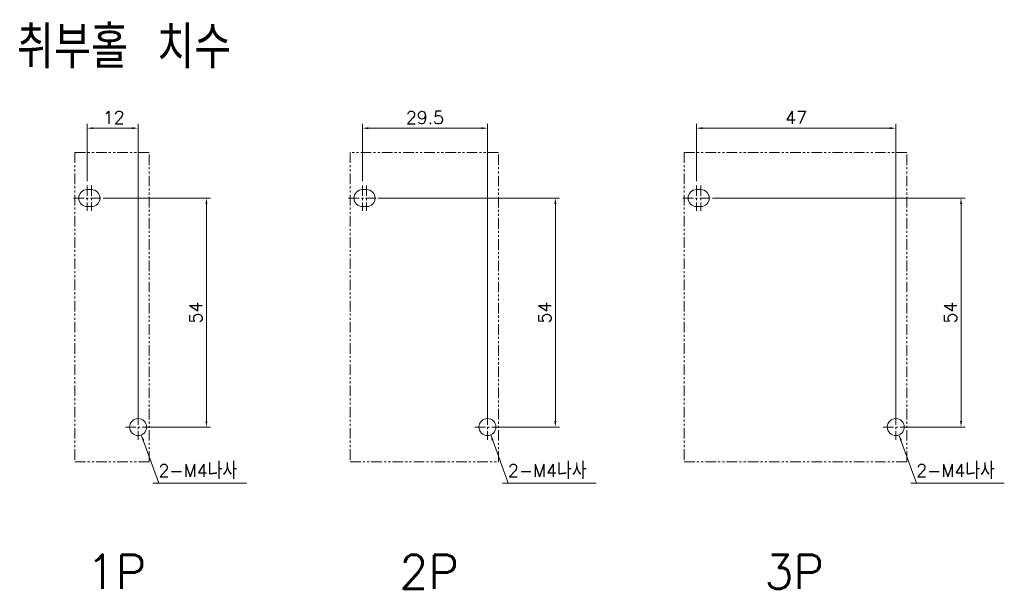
# Model space of a CAD drawing. Extents: x 1168 to 1602, y 137 to 823.
# Tile 3 of 12: x 1370 to 1602, y 213 to 347. Entities that reach past the tile are written whole.
import ezdxf

# ---------------------------------------------------------------- set-up
doc = ezdxf.new("R2010")
doc.units = 0
doc.header["$LTSCALE"] = 2
doc.header["$MEASUREMENT"] = 0
doc.linetypes.add('CENTER', pattern=[2, 1.25, -0.25, 0.25, -0.25])
doc.linetypes.add('PHANTOM', pattern=[2.5, 1.25, -0.25, 0.25, -0.25, 0.25, -0.25])
for name, color, linetype, lineweight in [('cen', 1, 'CENTER', 13), ('di', 3, 'CONTINUOUS', 13), ('phan', 6, 'PHANTOM', 13)]:
    doc.layers.add(name, color=color, linetype=linetype, lineweight=lineweight)
doc.styles.get("Standard").update_dxf_attribs({"font": 'romans.shx', "height": 3, "bigfont": 'hgs.shx'})
doc.dimstyles.get("Standard").update_dxf_attribs({"dimscale": 0, "dimtxt": 3, "dimasz": 1.4, "dimexe": 1, "dimexo": 1, "dimgap": 1, "dimtad": 1, "dimdsep": 46, "dimtxsty": 'Standard', "dimcen": 0, "dimclrd": 3, "dimclre": 3, "dimclrt": 3, "dimadec": 0, "dimazin": 2, "dimtp": 0.1, "dimtm": 0.1, "dimtfac": 0.5, "dimtmove": 0, "dimatfit": 3, "dimfxl": 0, "dimtolj": 1, "dimlwd": -1, "dimlwe": -1, "dimarcsym": 0})

# ---------------------------------------------------------------- blocks, each defined once
blk = doc.blocks.new('*D49')
at = {"layer": 'di', "color": 3}
for p, q in [((1385.62, 308.79), (1385.62, 322.28)), ((1387.02, 321.28), (1396.22, 321.28)), ((1397.62, 253.79), (1397.62, 322.28))]:
    blk.add_line(p, q, dxfattribs=at)
for points in [[(1387.02, 321.51), (1387.02, 321.05), (1385.62, 321.28)], [(1396.22, 321.51), (1396.22, 321.05), (1397.62, 321.28)]]:
    blk.add_solid(points, dxfattribs=at)
at = {"layer": 'di', "color": 3, "insert": (1391.87, 323.78), "char_height": 3, "attachment_point": 5}
blk.add_mtext('\\A1;12', dxfattribs=at)
blk = doc.blocks.new('*D50')
at = {"layer": 'di', "color": 3}
for p, q in [((1389.62, 304.79), (1414.74, 304.79)), ((1413.74, 303.39), (1413.74, 252.19)), ((1400.62, 250.79), (1414.74, 250.79))]:
    blk.add_line(p, q, dxfattribs=at)
for points in [[(1413.51, 303.39), (1413.98, 303.39), (1413.74, 304.79)], [(1413.51, 252.19), (1413.98, 252.19), (1413.74, 250.79)]]:
    blk.add_solid(points, dxfattribs=at)
at = {"layer": 'di', "color": 3, "insert": (1411.24, 277.79), "char_height": 3, "attachment_point": 5, "rotation": 90}
blk.add_mtext('\\A1;54', dxfattribs=at)
blk = doc.blocks.new('*D51')
at = {"layer": 'di', "color": 3}
for p, q in [((1450.54, 308.79), (1450.54, 322.28)), ((1451.94, 321.28), (1478.64, 321.28)), ((1480.04, 253.79), (1480.04, 322.28))]:
    blk.add_line(p, q, dxfattribs=at)
for points in [[(1451.94, 321.51), (1451.94, 321.05), (1450.54, 321.28)], [(1478.64, 321.51), (1478.64, 321.05), (1480.04, 321.28)]]:
    blk.add_solid(points, dxfattribs=at)
at = {"layer": 'di', "color": 3, "insert": (1465.29, 323.78), "char_height": 3, "attachment_point": 5}
blk.add_mtext('\\A1;29.5', dxfattribs=at)
blk = doc.blocks.new('*D52')
at = {"layer": 'di', "color": 3}
for p, q in [((1454.54, 304.79), (1497.05, 304.79)), ((1496.05, 303.39), (1496.05, 252.19)), ((1483.04, 250.79), (1497.05, 250.79))]:
    blk.add_line(p, q, dxfattribs=at)
for points in [[(1495.81, 303.39), (1496.28, 303.39), (1496.05, 304.79)], [(1495.81, 252.19), (1496.28, 252.19), (1496.05, 250.79)]]:
    blk.add_solid(points, dxfattribs=at)
at = {"layer": 'di', "color": 3, "insert": (1493.55, 277.79), "char_height": 3, "attachment_point": 5, "rotation": 90}
blk.add_mtext('\\A1;54', dxfattribs=at)
blk = doc.blocks.new('*D53')
at = {"layer": 'di', "color": 3}
for p, q in [((1533.35, 304.79), (1592.74, 304.79)), ((1591.74, 252.19), (1591.74, 303.39)), ((1579.35, 250.79), (1592.74, 250.79))]:
    blk.add_line(p, q, dxfattribs=at)
for points in [[(1591.51, 303.39), (1591.98, 303.39), (1591.74, 304.79)], [(1591.51, 252.19), (1591.98, 252.19), (1591.74, 250.79)]]:
    blk.add_solid(points, dxfattribs=at)
at = {"layer": 'di', "color": 3, "insert": (1589.24, 277.79), "char_height": 3, "attachment_point": 5, "rotation": 90}
blk.add_mtext('\\A1;54', dxfattribs=at)
blk = doc.blocks.new('*D54')
at = {"layer": 'di', "color": 3}
for p, q in [((1529.35, 308.79), (1529.35, 322.28)), ((1530.75, 321.28), (1574.95, 321.28)), ((1576.35, 253.79), (1576.35, 322.28))]:
    blk.add_line(p, q, dxfattribs=at)
for points in [[(1530.75, 321.51), (1530.75, 321.05), (1529.35, 321.28)], [(1574.95, 321.51), (1574.95, 321.05), (1576.35, 321.28)]]:
    blk.add_solid(points, dxfattribs=at)
at = {"layer": 'di', "color": 3, "insert": (1552.85, 323.78), "char_height": 3, "attachment_point": 5}
blk.add_mtext('\\A1;47', dxfattribs=at)

msp = doc.modelspace()

# ---------------------------------------------------------------- linework, layer by layer
at = {"layer": 'cen'}
for p, q in [((1385.62, 307.788), (1385.62, 301.788)), ((1386.62, 307.788), (1386.62, 301.788)), ((1450.536, 307.788), (1450.536, 301.788)), ((1451.536, 307.788), (1451.536, 301.788)), ((1529.351, 307.788), (1529.351, 301.788)), ((1530.351, 307.788), (1530.351, 301.788)), ((1382.37, 304.788), (1389.87, 304.788)), ((1447.286, 304.788), (1454.786, 304.788)), ((1526.101, 304.788), (1533.601, 304.788)), ((1397.62, 253.788), (1397.62, 247.788)), ((1480.036, 253.788), (1480.036, 247.788)), ((1576.351, 253.788), (1576.351, 247.788)), ((1394.62, 250.788), (1400.62, 250.788)), ((1477.036, 250.788), (1483.036, 250.788)), ((1573.351, 250.788), (1579.351, 250.788))]:
    msp.add_line(p, q, dxfattribs=at)
at = {"layer": 'di'}
for p, q in [((1385.62, 306.788), (1386.62, 306.788)), ((1450.536, 306.788), (1451.536, 306.788)), ((1529.351, 306.788), (1530.351, 306.788)), ((1385.62, 302.788), (1386.62, 302.788)), ((1450.536, 302.788), (1451.536, 302.788)), ((1529.351, 302.788), (1530.351, 302.788))]:
    msp.add_line(p, q, dxfattribs=at)
for centre in [(1397.62, 250.788), (1480.036, 250.788), (1576.351, 250.788)]:
    msp.add_circle(centre, 2, dxfattribs=at)
for centre, start, end in [((1385.62, 304.788), 90, 270), ((1386.62, 304.788), 270, 90), ((1450.536, 304.788), 90, 270), ((1451.536, 304.788), 270, 90), ((1529.351, 304.788), 90, 270), ((1530.351, 304.788), 270, 90)]:
    msp.add_arc(centre, 2, start, end, dxfattribs=at)
at = {"layer": 'phan'}
for points in [[(1382.722, 242.574), (1400.222, 242.574), (1400.222, 315.574), (1382.722, 315.574)], [(1447.638, 242.574), (1482.638, 242.574), (1482.638, 315.574), (1447.638, 315.574)], [(1526.453, 242.574), (1578.953, 242.574), (1578.953, 315.574), (1526.453, 315.574)]]:
    msp.add_lwpolyline(points, close=True, dxfattribs=at)

# ---------------------------------------------------------------- texts
at = {"layer": 'di', "attachment_point": 1}
for s, width, insert, char_height in [('취부홀 치수', 506.90159, (1369.036, 345.383), 10), ('1P', 7.90589, (1385.472, 220.652), 8), ('2P', 7.90589, (1459.235, 220.652), 8), ('3P', 7.90589, (1545.366, 220.652), 8)]:
    msp.add_mtext_dynamic_manual_height_columns(s, width=width, gutter_width=10, heights=[0], dxfattribs=dict(at, insert=insert, char_height=char_height))
at = {"layer": 'di', "char_height": 3, "attachment_point": 7}
for insert in [(1402.447, 238.519), (1484.863, 238.519), (1581.178, 238.519)]:
    msp.add_mtext('\\A1;2-M4{\\H1.3333x;나사}', dxfattribs=dict(at, insert=insert))

# ---------------------------------------------------------------- dimensions: what is measured, and where the dimension line sits
at = {"layer": 'di'}
dim = msp.add_linear_dim(base=(1397.62, 321.278), p1=(1385.62, 307.788), p2=(1397.62, 252.788), dimstyle='Standard', override={"dimscale": 1, "dimgap": 1, "dimtol": 0, "dimlim": 0, "dimtp": 0.5, "dimtm": 0.5}, dxfattribs=at)
dim.commit()
dim.dimension.update_dxf_attribs({"geometry": '*D49', "text_midpoint": (1391.87, 321.278), "dimtype": 160})
for base, p1, p2, picture, middle in [((1480.036, 321.278), (1450.536, 307.788), (1480.036, 252.788), '*D51', (1465.286, 323.778)), ((1576.351, 321.278), (1529.351, 307.788), (1576.351, 252.788), '*D54', (1552.851, 323.778))]:
    dim = msp.add_linear_dim(base=base, p1=p1, p2=p2, dimstyle='Standard', override={"dimscale": 1, "dimgap": 1, "dimtol": 0, "dimlim": 0, "dimtp": 0.5, "dimtm": 0.5}, dxfattribs=at)
    dim.commit()
    dim.dimension.update_dxf_attribs({"geometry": picture, "text_midpoint": middle})
for base, p1, p2, picture, middle in [((1413.742, 250.788), (1388.62, 304.788), (1399.62, 250.788), '*D50', (1411.242, 277.788)), ((1496.047, 250.788), (1453.536, 304.788), (1482.036, 250.788), '*D52', (1493.547, 277.788)), ((1591.742, 304.788), (1578.351, 250.788), (1532.351, 304.788), '*D53', (1589.242, 277.788))]:
    dim = msp.add_linear_dim(base=base, p1=p1, p2=p2, angle=90, dimstyle='Standard', override={"dimscale": 1}, dxfattribs=at)
    dim.commit()
    dim.dimension.update_dxf_attribs({"geometry": picture, "text_midpoint": middle})

# ---------------------------------------------------------------- leaders
at = {"layer": 'di', "annotation_type": 0, "has_hookline": 1, "hookline_direction": 0, "text_width": 19.688}
for points in [[(1398.379, 248.938), (1402.535, 237.519), (1401.135, 237.519), (1402.535, 237.519)], [(1480.795, 248.938), (1484.951, 237.519), (1483.551, 237.519), (1484.951, 237.519)], [(1577.11, 248.938), (1581.266, 237.519), (1579.866, 237.519), (1581.266, 237.519)]]:
    msp.add_leader(points, dimstyle='Standard', override={"dimscale": 1, "dimtxt": 3}, dxfattribs=at)

doc.saveas('drawing.dxf')
